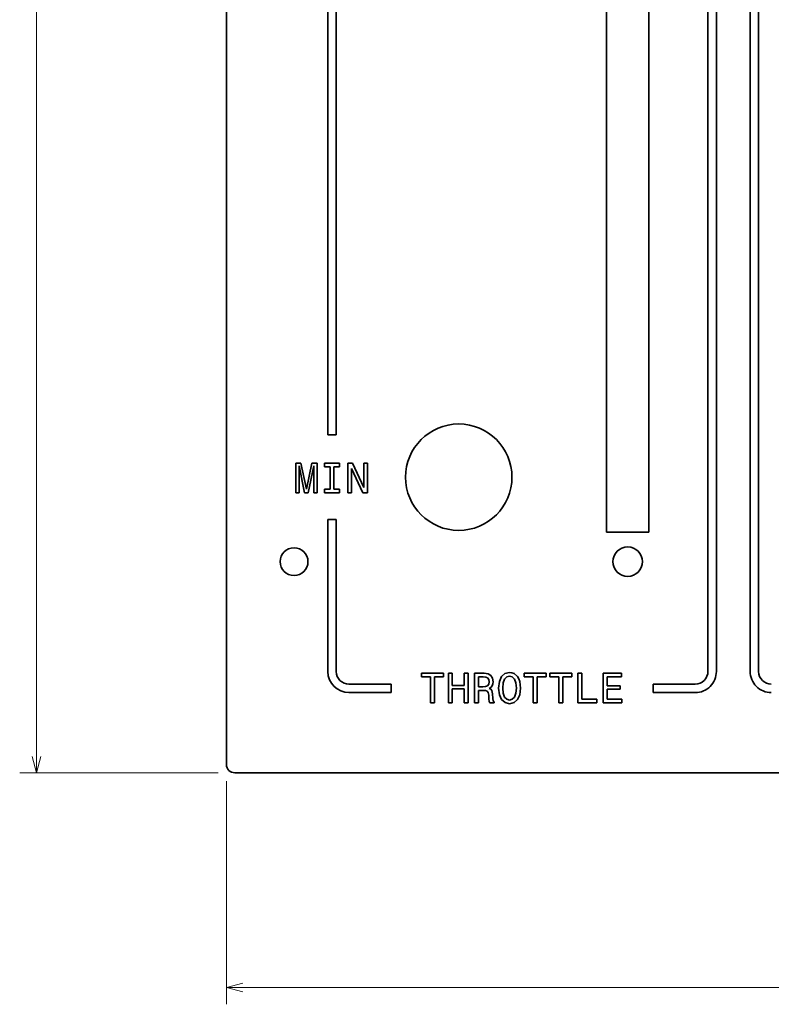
# Model space of a CAD drawing. Extents: x -62 to 331, y -17 to 221.
# Tile 1 of 16: x -59 to 30, y -17 to 100. Entities that reach past the tile are written whole.
import ezdxf

# ---------------------------------------------------------------- set-up
doc = ezdxf.new("R2010")
doc.units = 0

msp = doc.modelspace()

# ---------------------------------------------------------------- linework, layer by layer
at = {"color": 7, "lineweight": 13}
for p, q in [((-56.829681, 10.882024), (-56.829681, 220.882019)), ((-35.351002, 10.882024), (-58.829681, 10.882024)), ((-34.351002, 9.882024), (-34.351002, -16.520157)), ((-34.351002, -14.520156), (330.648987, -14.520156))]:
    msp.add_line(p, q, dxfattribs=at)
at = {"color": 7, "lineweight": 35}
for p, q in [((-34.351002, 219.882019), (-34.351002, 11.882024)), ((10.648998, 39.382023), (10.648998, 152.382019)), ((15.648998, 152.382019), (15.648998, 39.382023)), ((-33.351002, 10.882024), (329.648987, 10.882024))]:
    msp.add_line(p, q, dxfattribs=at)
at = {"color": 2, "lineweight": 35}
for p, q in [((27.648998, 208.882019), (27.648998, 22.882023)), ((28.648998, 208.882019), (28.648998, 22.882023)), ((22.648998, 168.882019), (22.648998, 22.882023)), ((23.648998, 168.882019), (23.648998, 22.882023)), ((-22.351002, 140.882019), (-22.351002, 50.882023)), ((-21.351002, 140.882019), (-21.351002, 50.882023))]:
    msp.add_line(p, q, dxfattribs=at)
at = {"color": 2, "lineweight": 35, "ltscale": 0.025}
for p, q in [((-22.351002, 50.882023), (-21.351002, 50.882023)), ((-21.351002, 40.882023), (-22.351002, 40.882023)), ((-14.851002, 20.382023), (-14.851002, 21.382023)), ((16.148998, 21.382023), (16.148998, 20.382023))]:
    msp.add_line(p, q, dxfattribs=at)
at = {"color": 2, "lineweight": 35, "ltscale": 0.015508}
msp.add_line((-25.531872, 47.539165), (-26.152191, 47.539165), dxfattribs=at)
at = {"color": 2, "lineweight": 35, "ltscale": 0.0875}
for p, q in [((-26.152191, 47.539165), (-26.152191, 44.039165)), ((-23.630577, 44.039165), (-23.630577, 47.539165)), ((-19.969193, 47.539165), (-19.969193, 44.039165)), ((-17.669479, 44.039165), (-17.669479, 47.539165)), ((-8.083166, 22.665737), (-8.083166, 19.165737)), ((-5.74815, 19.165737), (-5.74815, 22.665737)), ((-5.001753, 22.665737), (-5.001753, 19.165737)), ((7.243202, 22.665737), (7.243202, 19.165737)), ((10.243923, 22.665737), (10.243923, 19.165737))]:
    msp.add_line(p, q, dxfattribs=at)
at = {"color": 2, "lineweight": 35, "ltscale": 0.079431}
for p, q in [((-25.763863, 44.039165), (-25.763863, 47.216396)), ((-24.023949, 47.216396), (-24.023949, 44.039165))]:
    msp.add_line(p, q, dxfattribs=at)
at = {"color": 2, "lineweight": 35, "ltscale": 0.081104}
msp.add_line((-25.763863, 47.216396), (-25.108242, 44.039165), dxfattribs=at)
at = {"color": 2, "lineweight": 35, "ltscale": 0.078805}
msp.add_line((-24.891382, 44.452709), (-25.531872, 47.539165), dxfattribs=at)
at = {"color": 2, "lineweight": 35, "ltscale": 0.078831}
msp.add_line((-24.24585, 47.539165), (-24.891382, 44.452709), dxfattribs=at)
at = {"color": 2, "lineweight": 35, "ltscale": 0.081079}
msp.add_line((-24.674524, 44.039165), (-24.023949, 47.216396), dxfattribs=at)
at = {"color": 2, "lineweight": 35, "ltscale": 0.015382}
msp.add_line((-23.630577, 47.539165), (-24.24585, 47.539165), dxfattribs=at)
at = {"color": 2, "lineweight": 35, "ltscale": 0.043876}
for p, q in [((-20.977837, 47.539165), (-22.732882, 47.539165)), ((-22.732882, 44.039165), (-20.977837, 44.039165)), ((12.462944, 19.589367), (10.707901, 19.589367))]:
    msp.add_line(p, q, dxfattribs=at)
at = {"color": 2, "lineweight": 35, "ltscale": 0.010591}
for p, q in [((-22.732882, 47.539165), (-22.732882, 47.115536)), ((-20.977837, 47.115536), (-20.977837, 47.539165)), ((-17.669479, 47.539165), (-18.093113, 47.539165)), ((-22.732882, 44.462795), (-22.732882, 44.039165)), ((-20.977837, 44.039165), (-20.977837, 44.462795)), ((-11.24527, 22.665737), (-11.24527, 22.242107)), ((-8.658094, 22.242107), (-8.658094, 22.665737)), ((0.898823, 22.665737), (0.898823, 22.242107)), ((3.486, 22.242107), (3.486, 22.665737)), ((3.934845, 22.665737), (3.934845, 22.242107)), ((6.522022, 22.242107), (6.522022, 22.665737)), ((12.4226, 22.242107), (12.4226, 22.665737)), ((9.492485, 19.165737), (9.492485, 19.589367)), ((12.462944, 19.165737), (12.462944, 19.589367))]:
    msp.add_line(p, q, dxfattribs=at)
at = {"color": 2, "lineweight": 35, "ltscale": 0.016138}
for p, q in [((-22.732882, 47.115536), (-22.087349, 47.115536)), ((-21.623371, 47.115536), (-20.977837, 47.115536)), ((-22.087349, 44.462795), (-22.732882, 44.462795)), ((-20.977837, 44.462795), (-21.623371, 44.462795))]:
    msp.add_line(p, q, dxfattribs=at)
at = {"color": 2, "lineweight": 35, "ltscale": 0.066319}
for p, q in [((-22.087349, 47.115536), (-22.087349, 44.462795)), ((-21.623371, 44.462795), (-21.623371, 47.115536))]:
    msp.add_line(p, q, dxfattribs=at)
at = {"color": 2, "lineweight": 35, "ltscale": 0.013743}
msp.add_line((-19.419479, 47.539165), (-19.969193, 47.539165), dxfattribs=at)
at = {"color": 2, "lineweight": 35, "ltscale": 0.07174}
for p, q in [((-19.550606, 44.039165), (-19.550606, 46.908764)), ((-18.093113, 47.539165), (-18.093113, 44.669567))]:
    msp.add_line(p, q, dxfattribs=at)
at = {"color": 2, "lineweight": 35, "ltscale": 0.079192}
msp.add_line((-19.550606, 46.908764), (-18.209105, 44.039165), dxfattribs=at)
at = {"color": 2, "lineweight": 35, "ltscale": 0.079033}
msp.add_line((-18.093113, 44.669567), (-19.419479, 47.539165), dxfattribs=at)
at = {"color": 2, "lineweight": 35, "ltscale": 0.009708}
msp.add_line((-26.152191, 44.039165), (-25.763863, 44.039165), dxfattribs=at)
at = {"color": 2, "lineweight": 35, "ltscale": 0.010843}
msp.add_line((-25.108242, 44.039165), (-24.674524, 44.039165), dxfattribs=at)
at = {"color": 2, "lineweight": 35, "ltscale": 0.009834}
msp.add_line((-24.023949, 44.039165), (-23.630577, 44.039165), dxfattribs=at)
at = {"color": 2, "lineweight": 35, "ltscale": 0.010465}
msp.add_line((-19.969193, 44.039165), (-19.550606, 44.039165), dxfattribs=at)
at = {"color": 2, "lineweight": 35, "ltscale": 0.013491}
for p, q in [((-18.209105, 44.039165), (-17.669479, 44.039165)), ((-3.993107, 21.072079), (-4.532732, 21.072079))]:
    msp.add_line(p, q, dxfattribs=at)
at = {"color": 2, "lineweight": 35, "ltscale": 0.45}
for p, q in [((-22.351002, 40.882023), (-22.351002, 22.882023)), ((-21.351002, 40.882023), (-21.351002, 22.882023))]:
    msp.add_line(p, q, dxfattribs=at)
at = {"color": 7, "lineweight": 35, "ltscale": 0.125}
msp.add_line((15.648998, 39.382023), (10.648998, 39.382023), dxfattribs=at)
at = {"color": 2, "lineweight": 35, "ltscale": 0.064679}
for p, q in [((-8.658094, 22.665737), (-11.24527, 22.665737)), ((3.486, 22.665737), (0.898823, 22.665737)), ((6.522022, 22.665737), (3.934845, 22.665737))]:
    msp.add_line(p, q, dxfattribs=at)
at = {"color": 2, "lineweight": 35, "ltscale": 0.026603}
for p, q in [((-11.24527, 22.242107), (-10.181149, 22.242107)), ((0.898823, 22.242107), (1.962944, 22.242107)), ((3.934845, 22.242107), (4.998966, 22.242107))]:
    msp.add_line(p, q, dxfattribs=at)
at = {"color": 2, "lineweight": 35, "ltscale": 0.076909}
for p, q in [((-10.181149, 22.242107), (-10.181149, 19.165737)), ((-9.717171, 19.165737), (-9.717171, 22.242107)), ((1.962944, 22.242107), (1.962944, 19.165737)), ((2.426922, 19.165737), (2.426922, 22.242107)), ((4.998966, 22.242107), (4.998966, 19.165737)), ((5.462944, 19.165737), (5.462944, 22.242107)), ((7.70718, 19.589367), (7.70718, 22.665737))]:
    msp.add_line(p, q, dxfattribs=at)
at = {"color": 2, "lineweight": 35, "ltscale": 0.026477}
for p, q in [((-9.717171, 22.242107), (-8.658094, 22.242107)), ((2.426922, 22.242107), (3.486, 22.242107)), ((5.462944, 22.242107), (6.522022, 22.242107))]:
    msp.add_line(p, q, dxfattribs=at)
at = {"color": 2, "lineweight": 35, "ltscale": 0.011726}
for p, q in [((-7.614145, 22.665737), (-8.083166, 22.665737)), ((-8.083166, 19.165737), (-7.614145, 19.165737)), ((-5.001753, 19.165737), (-4.532732, 19.165737))]:
    msp.add_line(p, q, dxfattribs=at)
at = {"color": 2, "lineweight": 35, "ltscale": 0.035681}
for p, q in [((-7.614145, 21.238506), (-7.614145, 22.665737)), ((-6.212128, 22.665737), (-6.212128, 21.238506))]:
    msp.add_line(p, q, dxfattribs=at)
at = {"color": 2, "lineweight": 35, "ltscale": 0.011599}
for p, q in [((-5.74815, 22.665737), (-6.212128, 22.665737)), ((7.70718, 22.665737), (7.243202, 22.665737)), ((-10.181149, 19.165737), (-9.717171, 19.165737)), ((-6.212128, 19.165737), (-5.74815, 19.165737)), ((1.962944, 19.165737), (2.426922, 19.165737)), ((4.998966, 19.165737), (5.462944, 19.165737))]:
    msp.add_line(p, q, dxfattribs=at)
at = {"color": 2, "lineweight": 35, "ltscale": 0.029251}
msp.add_line((-3.831726, 22.665737), (-5.001753, 22.665737), dxfattribs=at)
at = {"color": 2, "lineweight": 35, "ltscale": 0.029124}
msp.add_line((-4.532732, 21.072079), (-4.532732, 22.237057), dxfattribs=at)
at = {"color": 2, "lineweight": 35, "ltscale": 0.014247}
msp.add_line((-4.532732, 22.237057), (-3.962849, 22.237057), dxfattribs=at)
at = {"color": 2, "lineweight": 35, "ltscale": 0.007728}
msp.add_line((-3.962849, 22.237057), (-3.655212, 22.206799), dxfattribs=at)
at = {"color": 2, "lineweight": 35, "ltscale": 0.011465}
msp.add_line((-3.377834, 22.60017), (-3.831726, 22.665737), dxfattribs=at)
at = {"color": 2, "lineweight": 35, "ltscale": 0.005927}
msp.add_line((-3.655212, 22.206799), (-3.438354, 22.110989), dxfattribs=at)
at = {"color": 2, "lineweight": 35, "ltscale": 0.009602}
msp.add_line((-3.044981, 22.408535), (-3.377834, 22.60017), dxfattribs=at)
at = {"color": 2, "lineweight": 35, "ltscale": 0.009409}
msp.add_line((-2.843252, 22.090815), (-3.044981, 22.408535), dxfattribs=at)
at = {"color": 2, "lineweight": 35, "ltscale": 0.015861}
for p, q in [((-1.789219, 22.282452), (-2.046421, 21.70248)), ((0.101994, 19.549023), (0.359196, 20.128994))]:
    msp.add_line(p, q, dxfattribs=at)
at = {"color": 2, "lineweight": 35, "ltscale": 0.013498}
msp.add_line((-1.380718, 22.635479), (-1.789219, 22.282452), dxfattribs=at)
at = {"color": 2, "lineweight": 35, "ltscale": 0.009365}
for p, q in [((-1.431149, 21.974819), (-1.173943, 22.247143)), ((-1.173943, 19.584332), (-1.431149, 19.856655)), ((-0.256077, 19.856655), (-0.513279, 19.584332))]:
    msp.add_line(p, q, dxfattribs=at)
at = {"color": 2, "lineweight": 35, "ltscale": 0.013854}
msp.add_line((-0.841091, 22.761562), (-1.380718, 22.635479), dxfattribs=at)
at = {"color": 2, "lineweight": 35, "ltscale": 0.008659}
msp.add_line((-1.173943, 22.247143), (-0.841091, 22.342968), dxfattribs=at)
at = {"color": 2, "lineweight": 35, "ltscale": 0.00699}
msp.add_line((-0.563713, 22.726254), (-0.841091, 22.761562), dxfattribs=at)
at = {"color": 2, "lineweight": 35, "ltscale": 0.008538}
msp.add_line((-0.841091, 22.342968), (-0.513279, 22.247143), dxfattribs=at)
at = {"color": 2, "lineweight": 35, "ltscale": 0.0067}
msp.add_line((-0.31155, 22.635479), (-0.563713, 22.726254), dxfattribs=at)
at = {"color": 2, "lineweight": 35, "ltscale": 0.009457}
msp.add_line((-0.513279, 22.247143), (-0.256077, 21.969769), dxfattribs=at)
at = {"color": 2, "lineweight": 35, "ltscale": 0.013675}
for p, q in [((0.101994, 22.277416), (-0.31155, 22.635479)), ((-0.31155, 19.19096), (0.101994, 19.549023))]:
    msp.add_line(p, q, dxfattribs=at)
at = {"color": 2, "lineweight": 35, "ltscale": 0.007507}
msp.add_line((0.248245, 22.015163), (0.101994, 22.277416), dxfattribs=at)
at = {"color": 2, "lineweight": 35, "ltscale": 0.054467}
msp.add_line((12.4226, 22.665737), (10.243923, 22.665737), dxfattribs=at)
at = {"color": 2, "lineweight": 35, "ltscale": 0.026225}
msp.add_line((10.707901, 21.193111), (10.707901, 22.242107), dxfattribs=at)
at = {"color": 2, "lineweight": 35, "ltscale": 0.042867}
msp.add_line((10.707901, 22.242107), (12.4226, 22.242107), dxfattribs=at)
at = {"color": 2, "lineweight": 35, "ltscale": 0.125}
for p, q in [((-14.851002, 21.382023), (-19.851002, 21.382023)), ((21.148998, 21.382023), (16.148998, 21.382023)), ((-14.851002, 20.382023), (-19.851002, 20.382023)), ((21.148998, 20.382023), (16.148998, 20.382023))]:
    msp.add_line(p, q, dxfattribs=at)
at = {"color": 2, "lineweight": 35, "ltscale": 0.03505}
for p, q in [((-6.212128, 21.238506), (-7.614145, 21.238506)), ((-7.614145, 20.809826), (-6.212128, 20.809826))]:
    msp.add_line(p, q, dxfattribs=at)
at = {"color": 2, "lineweight": 35, "ltscale": 0.007968}
msp.add_line((-3.675385, 21.097286), (-3.993107, 21.072079), dxfattribs=at)
at = {"color": 2, "lineweight": 35, "ltscale": 0.006228}
msp.add_line((-3.443398, 21.188076), (-3.675385, 21.097286), dxfattribs=at)
at = {"color": 2, "lineweight": 35, "ltscale": 0.005573}
for p, q in [((-3.307228, 21.36459), (-3.443398, 21.188076)), ((-3.438354, 22.110989), (-3.302185, 21.934475))]:
    msp.add_line(p, q, dxfattribs=at)
at = {"color": 2, "lineweight": 35, "ltscale": 0.00742}
msp.add_line((-3.256796, 21.657085), (-3.307228, 21.36459), dxfattribs=at)
at = {"color": 2, "lineweight": 35, "ltscale": 0.007027}
msp.add_line((-3.302185, 21.934475), (-3.256796, 21.657085), dxfattribs=at)
at = {"color": 2, "lineweight": 35, "ltscale": 0.005947}
msp.add_line((-3.236624, 20.875393), (-3.034895, 21.001476), dxfattribs=at)
at = {"color": 2, "lineweight": 35, "ltscale": 0.005651}
msp.add_line((-3.034895, 21.001476), (-2.893684, 21.17799), dxfattribs=at)
at = {"color": 2, "lineweight": 35, "ltscale": 0.005994}
msp.add_line((-2.893684, 21.17799), (-2.802906, 21.399883), dxfattribs=at)
at = {"color": 2, "lineweight": 35, "ltscale": 0.010737}
msp.add_line((-2.772646, 21.667171), (-2.843252, 22.090815), dxfattribs=at)
at = {"color": 2, "lineweight": 35, "ltscale": 0.006725}
msp.add_line((-2.802906, 21.399883), (-2.772646, 21.667171), dxfattribs=at)
at = {"color": 2, "lineweight": 35, "ltscale": 0.019799}
for p, q in [((-2.046421, 21.70248), (-2.137199, 20.915737)), ((-2.137199, 20.915737), (-2.046421, 20.128994))]:
    msp.add_line(p, q, dxfattribs=at)
at = {"color": 2, "lineweight": 35, "ltscale": 0.015319}
msp.add_line((-1.653049, 20.915737), (-1.597576, 21.525967), dxfattribs=at)
at = {"color": 2, "lineweight": 35, "ltscale": 0.011968}
for p, q in [((-1.597576, 21.525967), (-1.431149, 21.974819)), ((-0.089649, 20.305508), (-0.256077, 19.856655))]:
    msp.add_line(p, q, dxfattribs=at)
at = {"color": 2, "lineweight": 35, "ltscale": 0.011967}
msp.add_line((-0.256077, 21.969769), (-0.089649, 21.520931), dxfattribs=at)
at = {"color": 2, "lineweight": 35, "ltscale": 0.015205}
msp.add_line((-0.089649, 21.520931), (-0.029129, 20.915737), dxfattribs=at)
at = {"color": 2, "lineweight": 35, "ltscale": 0.008413}
msp.add_line((0.359196, 21.697445), (0.248245, 22.015163), dxfattribs=at)
at = {"color": 2, "lineweight": 35, "ltscale": 0.019689}
msp.add_line((0.455021, 20.915737), (0.359196, 21.697445), dxfattribs=at)
at = {"color": 2, "lineweight": 35, "ltscale": 0.039085}
for p, q in [((12.271301, 21.193111), (10.707901, 21.193111)), ((10.707901, 20.774532), (12.271301, 20.774532))]:
    msp.add_line(p, q, dxfattribs=at)
at = {"color": 2, "lineweight": 35, "ltscale": 0.010464}
msp.add_line((12.271301, 20.774532), (12.271301, 21.193111), dxfattribs=at)
at = {"color": 2, "lineweight": 35, "ltscale": 0.041102}
for p, q in [((-7.614145, 19.165737), (-7.614145, 20.809826)), ((-6.212128, 20.809826), (-6.212128, 19.165737))]:
    msp.add_line(p, q, dxfattribs=at)
at = {"color": 2, "lineweight": 35, "ltscale": 0.036942}
msp.add_line((-4.532732, 19.165737), (-4.532732, 20.643398), dxfattribs=at)
at = {"color": 2, "lineweight": 35, "ltscale": 0.011978}
msp.add_line((-4.532732, 20.643398), (-4.053627, 20.643398), dxfattribs=at)
at = {"color": 2, "lineweight": 35, "ltscale": 0.008834}
msp.add_line((-4.053627, 20.643398), (-3.7006, 20.628277), dxfattribs=at)
at = {"color": 2, "lineweight": 35, "ltscale": 0.005822}
msp.add_line((-3.7006, 20.628277), (-3.478699, 20.557674), dxfattribs=at)
at = {"color": 2, "lineweight": 35, "ltscale": 0.005145}
msp.add_line((-3.478699, 20.557674), (-3.357662, 20.391247), dxfattribs=at)
at = {"color": 2, "lineweight": 35, "ltscale": 0.007545}
msp.add_line((-3.357662, 20.391247), (-3.307228, 20.093685), dxfattribs=at)
at = {"color": 2, "lineweight": 35, "ltscale": 0.011365}
msp.add_line((-3.307228, 20.093685), (-3.282013, 19.639797), dxfattribs=at)
at = {"color": 2, "lineweight": 35, "ltscale": 0.005132}
msp.add_line((-3.055067, 20.779568), (-3.236624, 20.875393), dxfattribs=at)
at = {"color": 2, "lineweight": 35, "ltscale": 0.004377}
msp.add_line((-2.939074, 20.648449), (-3.055067, 20.779568), dxfattribs=at)
at = {"color": 2, "lineweight": 35, "ltscale": 0.010682}
msp.add_line((-2.85334, 20.229855), (-2.939074, 20.648449), dxfattribs=at)
at = {"color": 2, "lineweight": 35, "ltscale": 0.014148}
msp.add_line((-2.818035, 19.66502), (-2.85334, 20.229855), dxfattribs=at)
at = {"color": 2, "lineweight": 35, "ltscale": 0.015913}
msp.add_line((-2.046421, 20.128994), (-1.784172, 19.549023), dxfattribs=at)
at = {"color": 2, "lineweight": 35, "ltscale": 0.015444}
msp.add_line((-1.597576, 20.300457), (-1.653049, 20.915737), dxfattribs=at)
at = {"color": 2, "lineweight": 35, "ltscale": 0.01185}
msp.add_line((-1.431149, 19.856655), (-1.597576, 20.300457), dxfattribs=at)
at = {"color": 2, "lineweight": 35, "ltscale": 0.015331}
msp.add_line((-0.029129, 20.915737), (-0.089649, 20.305508), dxfattribs=at)
at = {"color": 2, "lineweight": 35, "ltscale": 0.019814}
msp.add_line((0.359196, 20.128994), (0.455021, 20.915737), dxfattribs=at)
at = {"color": 2, "lineweight": 35, "ltscale": 0.029629}
msp.add_line((10.707901, 19.589367), (10.707901, 20.774532), dxfattribs=at)
at = {"color": 2, "lineweight": 35, "ltscale": 0.007477}
msp.add_line((-3.282013, 19.639797), (-3.251753, 19.342251), dxfattribs=at)
at = {"color": 2, "lineweight": 35, "ltscale": 0.004665}
msp.add_line((-3.251753, 19.342251), (-3.191235, 19.165737), dxfattribs=at)
at = {"color": 2, "lineweight": 35, "ltscale": 0.013238}
msp.add_line((-3.191235, 19.165737), (-2.661697, 19.165737), dxfattribs=at)
at = {"color": 2, "lineweight": 35, "ltscale": 0.006633}
msp.add_line((-2.777689, 19.402767), (-2.818035, 19.66502), dxfattribs=at)
at = {"color": 2, "lineweight": 35, "ltscale": 0.004568}
msp.add_line((-2.661697, 19.261562), (-2.777689, 19.402767), dxfattribs=at)
at = {"color": 2, "lineweight": 35, "ltscale": 0.002396}
msp.add_line((-2.661697, 19.165737), (-2.661697, 19.261562), dxfattribs=at)
at = {"color": 2, "lineweight": 35, "ltscale": 0.01358}
for p, q in [((-1.784172, 19.549023), (-1.375675, 19.19096)), ((-0.841091, 19.069912), (-0.31155, 19.19096))]:
    msp.add_line(p, q, dxfattribs=at)
at = {"color": 2, "lineweight": 35, "ltscale": 0.013703}
msp.add_line((-1.375675, 19.19096), (-0.841091, 19.069912), dxfattribs=at)
at = {"color": 2, "lineweight": 35, "ltscale": 0.008625}
msp.add_line((-0.841091, 19.493542), (-1.173943, 19.584332), dxfattribs=at)
at = {"color": 2, "lineweight": 35, "ltscale": 0.008504}
msp.add_line((-0.513279, 19.584332), (-0.841091, 19.493542), dxfattribs=at)
at = {"color": 2, "lineweight": 35, "ltscale": 0.056232}
msp.add_line((7.243202, 19.165737), (9.492485, 19.165737), dxfattribs=at)
at = {"color": 2, "lineweight": 35, "ltscale": 0.044633}
msp.add_line((9.492485, 19.589367), (7.70718, 19.589367), dxfattribs=at)
at = {"color": 2, "lineweight": 35, "ltscale": 0.055476}
msp.add_line((10.243923, 19.165737), (12.462944, 19.165737), dxfattribs=at)
at = {"color": 7, "lineweight": 13}
for points in [[(-57.347321, 12.813875), (-56.829681, 10.882024), (-56.312042, 12.813875)], [(-32.419151, -14.002519), (-34.351002, -14.520156), (-32.419151, -15.037793)]]:
    msp.add_lwpolyline(points, dxfattribs=at)
at = {"color": 7, "lineweight": 35}
for centre, radius in [((-6.851002, 45.882023), 6.3), ((-26.351002, 35.882023), 1.65), ((13.148998, 35.882023), 1.75)]:
    msp.add_circle(centre, radius, dxfattribs=at)
at = {"color": 2, "lineweight": 35}
for centre, radius, start, end in [((-19.851002, 22.882023), 2.5, 180.000005, 269.999997), ((-19.851002, 22.882023), 1.5, 180.000005, 269.999997), ((21.148998, 22.882023), 2.5, 269.999997, 360), ((21.148998, 22.882023), 1.5, 269.999997, 0), ((30.148998, 22.882023), 2.5, 179.999995, 269.999997), ((30.148998, 22.882023), 1.5, 180.000005, 269.999997)]:
    msp.add_arc(centre, radius, start, end, dxfattribs=at)
at = {"color": 7, "lineweight": 35}
msp.add_arc((-33.351002, 11.882024), 1, 180.000005, 269.999997, dxfattribs=at)

doc.saveas('drawing.dxf')
